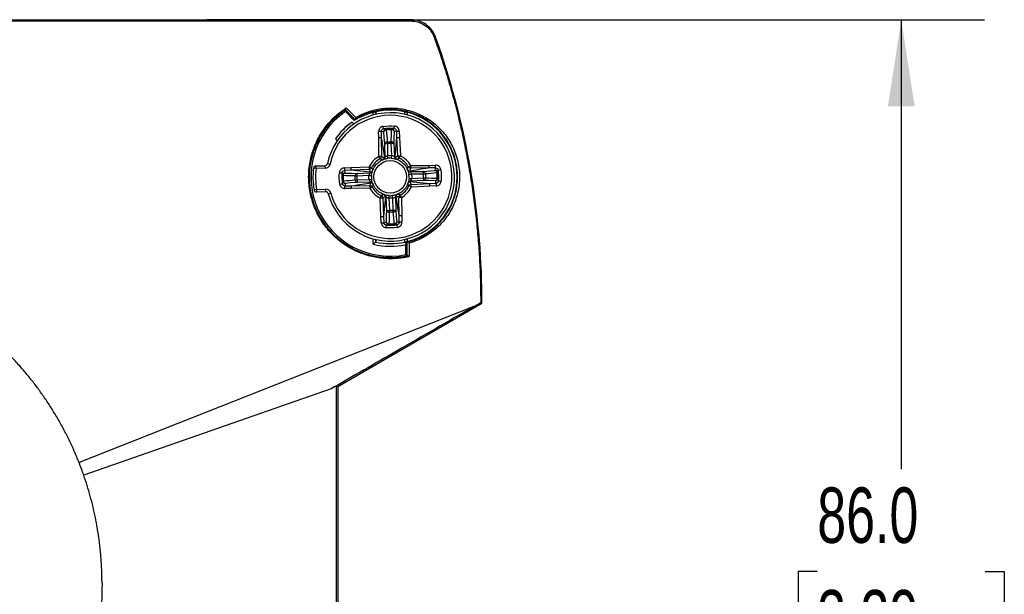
# Model space of a CAD drawing. Header units: millimetres. Extents: x 13 to 546, y 13 to 419.
# Tile 6 of 10: x 160 to 235, y 153 to 197. Entities that reach past the tile are written whole.
import ezdxf

# ---------------------------------------------------------------- set-up
doc = ezdxf.new("R2010")
doc.units = ezdxf.units.MM
doc.header["$LTSCALE"] = 2
doc.linetypes.add('SLD-Solid', pattern=[0])
doc.layers.add('DIMENSIONS', color=140, linetype='SLD-Solid', lineweight=25)
doc.styles.add('SLDTEXTSTYLE0', font='TXT', dxfattribs={"width": 0.7})
doc.dimstyles.new('SLDDIMSTYLE0', dxfattribs={"dimtxt": 4.316016, "dimasz": 6.604, "dimexe": 0, "dimexo": 0.0625, "dimgap": 1.079004, "dimtad": 0, "dimtih": 1, "dimtoh": 1, "dimdec": 1, "dimrnd": 1e-09, "dimzin": 4, "dimdsep": 46, "dimtxsty": 'SLDTEXTSTYLE0', "dimsah": 1, "dimcen": 0.09, "dimadec": 0, "dimazin": 1, "dimtfac": 1, "dimtdec": 1, "dimtofl": 0, "dimtmove": 0, "dimatfit": 3, "dimfxl": 0, "dimfrac": 2, "dimtolj": 1, "dimtzin": 12, "dimarcsym": 0})

# ---------------------------------------------------------------- blocks, each defined once
blk = doc.blocks.new('_D')
at = {"layer": 'DIMENSIONS'}
for p, q in [((176.351, 196.588), (233.161, 196.588)), ((226.811, 196.588), (226.811, 162.286)), ((220.399, 154.46), (218.949, 154.46)), ((218.949, 154.46), (218.949, 147.6)), ((233.224, 154.46), (234.674, 154.46)), ((234.674, 154.46), (234.674, 147.6)), ((218.949, 147.6), (220.399, 147.6)), ((234.674, 147.6), (233.224, 147.6)), ((226.811, 110.588), (226.811, 146.634)), ((176.351, 110.588), (233.161, 110.588))]:
    blk.add_line(p, q, dxfattribs=at)
for points in [[(226.811, 196.588), (225.795, 189.984), (227.827, 189.984)], [(226.811, 110.588), (227.827, 117.192), (225.795, 117.192)]]:
    blk.add_solid(points, dxfattribs=at)
at = {"layer": 'DIMENSIONS', "char_height": 4.2333, "attachment_point": 1, "style": 'SLDTEXTSTYLE0'}
for s, insert in [('86.0', (220.399, 160.883)), ('3.39', (220.399, 153.057))]:
    blk.add_mtext(s, dxfattribs=dict(at, insert=insert))

msp = doc.modelspace()

# ---------------------------------------------------------------- linework, layer by layer
for p, q in [((107.811, 196.588), (173.811, 196.588)), ((173.811, 196.491), (173.811, 196.588)), ((185.068, 188.887), (184.383, 189.572)), ((186.512, 189.312), (186.512, 189.519)), ((186.712, 189.567), (186.712, 189.363)), ((186.72, 189.365), (186.72, 189.561)), ((188.903, 189.561), (188.903, 189.365)), ((188.911, 189.363), (188.911, 189.567)), ((189.111, 189.519), (189.111, 189.312)), ((185.042, 188.63), (184.898, 188.774)), ((184.898, 188.772), (184.898, 188.774)), ((185.041, 188.629), (184.898, 188.772)), ((187.122, 188.047), (186.922, 188.044)), ((186.929, 187.559), (186.922, 188.044)), ((187.122, 188.047), (187.128, 187.562)), ((187.294, 188.248), (187.266, 188.446)), ((188.117, 188.271), (188.134, 188.471)), ((188.301, 188.081), (188.501, 188.09)), ((188.322, 187.596), (188.301, 188.081)), ((188.501, 188.09), (188.522, 187.605)), ((183.625, 187.501), (183.769, 187.357)), ((183.627, 187.501), (183.625, 187.501)), ((183.627, 187.501), (183.77, 187.358)), ((186.948, 186.149), (186.929, 187.559)), ((187.128, 187.562), (187.148, 186.152)), ((187.596, 187.125), (187.397, 187.122)), ((187.411, 186.107), (187.397, 187.122)), ((187.596, 187.125), (187.584, 187.266)), ((187.596, 187.125), (187.609, 186.208)), ((187.881, 187.133), (187.885, 187.275)), ((188.08, 187.142), (187.881, 187.133)), ((187.921, 186.217), (187.881, 187.133)), ((188.08, 187.142), (188.124, 186.128)), ((188.173, 186.117), (188.322, 187.596)), ((188.384, 186.188), (188.322, 187.596)), ((188.522, 187.605), (188.583, 186.196)), ((187.148, 186.152), (186.948, 186.149)), ((187.045, 185.975), (186.948, 186.149)), ((187.298, 185.938), (187.269, 185.927)), ((187.634, 186.009), (187.609, 186.208)), ((187.907, 186.017), (187.921, 186.217)), ((188.384, 186.188), (188.583, 186.196)), ((188.497, 186.017), (188.583, 186.196)), ((182.147, 185.225), (181.948, 185.247)), ((182.141, 185.425), (182.828, 185.445)), ((182.147, 185.225), (182.141, 185.425)), ((182.834, 185.245), (182.147, 185.225)), ((182.828, 185.445), (182.834, 185.245)), ((183.018, 185.603), (183.213, 185.562)), ((183.929, 184.91), (184.128, 184.893)), ((184.309, 185.277), (184.794, 185.298)), ((184.309, 185.277), (184.318, 185.077)), ((184.803, 185.099), (184.318, 185.077)), ((184.794, 185.298), (186.203, 185.36)), ((186.211, 185.16), (184.803, 185.099)), ((186.282, 184.949), (184.803, 185.099)), ((185.257, 184.856), (186.271, 184.9)), ((185.257, 184.856), (185.266, 184.657)), ((186.203, 185.36), (186.211, 185.16)), ((186.382, 185.273), (186.203, 185.36)), ((189.162, 185.101), (189.151, 185.129)), ((189.199, 185.354), (189.373, 185.451)), ((189.331, 184.988), (190.346, 185.003)), ((189.373, 185.451), (190.783, 185.47)), ((189.376, 185.251), (189.373, 185.451)), ((190.786, 185.271), (189.376, 185.251)), ((190.349, 184.803), (190.346, 185.003)), ((190.783, 185.47), (191.268, 185.477)), ((191.271, 185.278), (190.786, 185.271)), ((191.271, 185.278), (191.268, 185.477)), ((191.471, 185.105), (191.669, 185.133)), ((185.124, 184.661), (185.266, 184.657)), ((185.133, 184.36), (185.274, 184.372)), ((186.182, 184.697), (185.266, 184.657)), ((185.274, 184.372), (186.191, 184.385)), ((185.274, 184.372), (185.277, 184.173)), ((186.292, 184.187), (185.277, 184.173)), ((186.182, 184.697), (186.382, 184.683)), ((186.191, 184.385), (186.39, 184.41)), ((189.233, 184.766), (189.432, 184.79)), ((189.241, 184.492), (189.441, 184.478)), ((189.341, 184.227), (190.82, 184.077)), ((190.366, 184.319), (189.352, 184.275)), ((190.349, 184.803), (189.432, 184.79)), ((189.441, 184.478), (190.357, 184.519)), ((190.349, 184.803), (190.49, 184.815)), ((190.366, 184.319), (190.357, 184.519)), ((190.357, 184.519), (190.499, 184.514)), ((191.495, 184.282), (191.694, 184.265)), ((182.193, 183.626), (181.996, 183.592)), ((182.193, 183.626), (182.88, 183.645)), ((182.193, 183.626), (182.199, 183.426)), ((182.885, 183.445), (182.199, 183.426)), ((182.885, 183.445), (182.88, 183.645)), ((183.953, 184.042), (184.151, 184.071)), ((184.352, 183.898), (184.837, 183.904)), ((184.355, 183.698), (184.352, 183.898)), ((184.84, 183.705), (184.355, 183.698)), ((184.837, 183.904), (186.247, 183.924)), ((186.25, 183.725), (184.84, 183.705)), ((186.247, 183.924), (186.25, 183.725)), ((186.25, 183.725), (186.424, 183.821)), ((186.461, 184.074), (186.473, 184.045)), ((189.42, 183.816), (189.241, 183.902)), ((189.412, 184.015), (190.82, 184.077)), ((189.42, 183.816), (189.412, 184.015)), ((190.829, 183.877), (189.42, 183.816)), ((190.82, 184.077), (191.305, 184.098)), ((191.314, 183.899), (190.829, 183.877)), ((191.305, 184.098), (191.314, 183.899)), ((183.084, 183.298), (183.277, 183.351)), ((187.04, 182.979), (187.126, 183.159)), ((187.04, 182.979), (187.239, 182.988)), ((187.101, 181.571), (187.04, 182.979)), ((187.239, 182.988), (187.3, 181.579)), ((187.45, 183.058), (187.3, 181.579)), ((187.543, 182.033), (187.499, 183.047)), ((187.702, 182.958), (187.716, 183.158)), ((187.702, 182.958), (187.742, 182.042)), ((188.014, 182.967), (187.989, 183.166)), ((188.027, 182.05), (188.014, 182.967)), ((188.212, 183.068), (188.226, 182.053)), ((188.675, 183.026), (188.475, 183.023)), ((188.495, 181.613), (188.475, 183.023)), ((188.675, 183.026), (188.578, 183.2)), ((188.675, 183.026), (188.694, 181.616)), ((187.543, 182.033), (187.742, 182.042)), ((187.738, 181.901), (187.742, 182.042)), ((188.027, 182.05), (188.226, 182.053)), ((188.039, 181.909), (188.027, 182.05)), ((187.122, 181.086), (187.101, 181.571)), ((187.3, 181.579), (187.322, 181.094)), ((188.501, 181.128), (188.495, 181.613)), ((188.701, 181.131), (188.501, 181.128)), ((188.694, 181.616), (188.701, 181.131)), ((187.122, 181.086), (187.322, 181.094)), ((187.489, 180.705), (187.506, 180.904)), ((188.357, 180.73), (188.329, 180.928)), ((186.512, 179.45), (186.512, 179.863)), ((186.712, 179.813), (186.712, 179.608)), ((186.72, 179.615), (186.72, 179.811)), ((188.903, 179.811), (188.903, 179.615)), ((188.911, 179.608), (188.911, 179.813)), ((189.011, 179.631), (189.011, 179.528)), ((189.111, 179.863), (189.111, 179.656)), ((189.011, 178.658), (189.011, 179.426)), ((194.176, 174.687), (164.06, 162.78)), ((183.811, 168.588), (194.811, 174.938)), ((159.67, 169.999), (159.529, 170.16)), ((183.3, 168.409), (164.416, 161.822)), ((183.811, 168.588), (183.714, 168.644)), ((183.811, 168.588), (183.811, 138.588))]:
    msp.add_line(p, q)
at = {"flags": 128}
for points in [[(184.383, 189.572), (184.39, 189.647), (184.395, 189.705)], [(186.712, 189.567), (186.717, 189.563), (186.72, 189.561)], [(188.911, 189.567), (188.906, 189.563), (188.903, 189.561)], [(185.119, 188.978), (185.09, 188.927), (185.068, 188.887)], [(187.397, 187.122), (187.353, 187.626), (187.319, 188.021)], [(188.106, 188.044), (188.091, 187.539), (188.08, 187.142)], [(184.355, 184.882), (184.86, 184.867), (185.257, 184.856)], [(190.346, 185.003), (190.85, 185.046), (191.245, 185.08)], [(185.277, 184.173), (184.773, 184.129), (184.378, 184.095)], [(191.268, 184.293), (190.763, 184.308), (190.366, 184.319)], [(187.517, 181.131), (187.532, 181.636), (187.543, 182.033)], [(188.226, 182.053), (188.27, 181.55), (188.304, 181.154)], [(186.712, 179.608), (186.717, 179.612), (186.72, 179.615)], [(188.911, 179.608), (188.906, 179.612), (188.903, 179.615)], [(189.011, 179.631), (189.063, 179.617), (189.104, 179.606)], [(189.011, 178.658), (189.064, 178.615), (189.105, 178.582)], [(194.176, 174.687), (194.478, 174.859), (194.715, 174.994)], [(194.811, 174.938), (194.757, 174.97), (194.715, 174.994)]]:
    msp.add_lwpolyline(points, dxfattribs=at)
msp.add_circle((187.811, 184.588), 1.244)
for centre, radius, start, end in [((187.811, 184.588), 6.05, 124.52432, 281.44032), ((187.811, 184.588), 4.9, 195.25768, 168.03976), ((187.811, 184.588), 5.1, 104.75766, 122.54421), ((187.811, 184.588), 5.091, 77.62308, 102.37692), ((187.811, 184.588), 5.1, 284.75766, 75.24234), ((187.811, 184.588), 4.7, 195.25768, 168.03976), ((187.811, 184.588), 5.1, 124.83575, 145.16425), ((187.811, 184.588), 5.099, 124.84806, 145.15194), ((187.519, 188.024), 0.2, 95.3728, 180.80075), ((187.501, 187.978), 0.187, 88.13041, 166.64955), ((186.63, 188.092), 0.88, 4.77805, 8.59157), ((188.789, 188.154), 0.88, 174.70611, 178.51953), ((187.926, 187.99), 0.187, 16.6488, 95.16716), ((187.906, 188.035), 0.2, 2.4974, 87.92478), ((187.578, 187.079), 0.187, 88.3198, 166.69185), ((187.901, 187.089), 0.187, 16.60649, 94.97773), ((187.811, 184.588), 1.784, 118.92741, 154.37003), ((187.811, 184.588), 1.585, 118.92741, 154.37003), ((186.947, 186.15), 0.201, 299.10965, 0.55747), ((187.211, 186.104), 0.199, 291.63773, 0.9601), ((188.323, 186.136), 0.199, 182.33803, 251.65934), ((188.584, 186.197), 0.201, 182.73998, 244.18779), ((187.811, 184.588), 1.585, 28.92741, 64.37003), ((187.811, 184.588), 1.784, 28.92741, 64.37003), ((187.811, 184.588), 5.9, 173.58057, 189.71687), ((182.147, 185.225), 0.2, 91.64872, 173.58057), ((187.811, 184.588), 5.7, 173.58057, 189.71687), ((182.822, 185.645), 0.2, 271.64872, 348.03976), ((182.822, 185.645), 0.4, 271.64872, 348.03976), ((184.364, 184.682), 0.2, 92.4974, 177.92478), ((184.409, 184.703), 0.187, 106.6488, 185.16716), ((185.31, 184.677), 0.187, 106.60649, 184.97773), ((186.202, 185.361), 0.201, 272.73998, 334.18779), ((186.263, 185.1), 0.199, 272.33803, 341.65934), ((189.328, 185.188), 0.199, 201.63773, 270.9601), ((189.374, 185.452), 0.201, 209.10965, 270.55747), ((190.303, 184.821), 0.187, 358.3198, 76.69185), ((191.248, 184.88), 0.2, 5.3728, 90.80075), ((191.202, 184.898), 0.187, 358.13041, 76.64955), ((191.315, 185.769), 0.88, 274.77805, 278.59157), ((184.245, 185.566), 0.88, 264.70611, 268.51953), ((184.307, 183.406), 0.88, 94.77805, 98.59157), ((184.375, 184.295), 0.2, 185.3728, 270.80075), ((184.421, 184.277), 0.187, 178.13041, 256.64955), ((185.32, 184.354), 0.187, 178.3198, 256.69185), ((186.295, 183.987), 0.199, 21.63773, 90.9601), ((189.36, 184.076), 0.199, 92.33803, 161.65934), ((190.313, 184.498), 0.187, 286.60649, 4.97773), ((191.214, 184.473), 0.187, 286.6488, 5.16716), ((191.259, 184.493), 0.2, 272.4974, 357.92478), ((191.378, 183.61), 0.88, 84.70611, 88.51953), ((182.193, 183.626), 0.2, 189.71687, 271.64872), ((182.891, 183.246), 0.4, 15.25768, 91.64872), ((182.891, 183.246), 0.2, 15.25768, 91.64872), ((186.249, 183.723), 0.201, 29.10965, 90.55747), ((187.811, 184.588), 1.784, 208.92741, 244.37003), ((187.811, 184.588), 1.585, 208.92741, 244.37003), ((187.811, 184.588), 1.585, 298.92741, 334.37003), ((187.811, 184.588), 1.784, 298.92741, 334.37003), ((189.421, 183.815), 0.201, 92.73998, 154.18779), ((187.038, 182.978), 0.201, 2.73998, 64.18779), ((187.299, 183.039), 0.199, 2.33803, 71.65934), ((188.412, 183.071), 0.199, 111.63773, 180.9601), ((188.676, 183.025), 0.201, 119.10965, 180.55747), ((187.722, 182.087), 0.187, 196.60649, 274.97773), ((188.045, 182.096), 0.187, 268.3198, 346.69185), ((187.717, 181.14), 0.2, 182.4974, 267.92478), ((187.696, 181.185), 0.187, 196.6488, 275.16716), ((188.122, 181.197), 0.187, 268.13041, 346.64955), ((188.104, 181.151), 0.2, 275.3728, 0.80075), ((186.833, 181.022), 0.88, 354.70611, 358.51953), ((188.993, 181.084), 0.88, 184.77805, 188.59157), ((187.811, 184.588), 5.099, 257.55205, 282.44795), ((187.811, 184.588), 5.091, 257.62308, 282.37692), ((187.811, 184.588), 5.299, 255.80877, 283.08829)]:
    msp.add_arc(centre, radius, start, end)
for points, knots in [([(140.811, 196.491), (143.826, 196.491), (150.508, 196.491), (161.508, 196.491), (169.493, 196.491), (173.811, 196.491)], [0, 0, 0, 0, 0.274068, 0.607401, 1, 1, 1, 1]), ([(194.811, 174.938), (194.811, 178.168), (194.55, 181.398), (193.511, 187.774), (192.734, 190.919), (191.581, 194.365), (191.449, 194.747), (191.305, 195.151), (191.296, 195.174), (191.279, 195.222), (191.271, 195.246), (191.245, 195.317), (191.226, 195.364), (191.163, 195.502), (191.115, 195.59), (190.95, 195.845), (190.815, 195.997), (190.349, 196.384), (189.959, 196.545), (189.506, 196.584), (189.456, 196.587), (189.355, 196.588), (189.304, 196.588), (189.153, 196.588), (189.052, 196.588), (188.749, 196.588), (188.547, 196.588), (186.731, 196.588), (185.116, 196.588), (180.271, 196.588), (177.041, 196.588), (173.811, 196.588)], [0, 0, 0, 0, 0.00970202, 0.00970202, 0.01940404, 0.01940404, 0.02061679, 0.02061679, 0.02069259, 0.02069259, 0.02076838, 0.02076838, 0.02091998, 0.02091998, 0.02122317, 0.02122317, 0.02182954, 0.02182954, 0.02304229, 0.02304229, 0.02319389, 0.02319389, 0.02334548, 0.02334548, 0.02364867, 0.02364867, 0.02425505, 0.02425505, 0.02910606, 0.02910606, 0.03880807, 0.03880807, 0.03880807, 0.03880807]), ([(173.811, 196.491), (175.422, 196.491), (178.644, 196.491), (182.56, 196.491), (185.782, 196.491), (187.494, 196.491), (188.611, 196.491), (188.863, 196.491), (189.064, 196.491), (189.203, 196.491), (189.354, 196.491), (189.633, 196.488), (190.091, 196.387), (190.53, 196.133), (190.831, 195.834), (191.01, 195.589), (191.124, 195.366), (191.193, 195.177), (191.294, 194.892), (191.446, 194.46), (191.752, 193.556), (192.147, 192.314), (192.604, 190.728), (193.015, 189.14), (193.379, 187.552), (193.699, 185.966), (193.973, 184.381), (194.204, 182.801), (194.391, 181.226), (194.536, 179.656), (194.638, 178.095), (194.702, 176.541), (194.71, 175.509), (194.715, 174.994)], [0, 0, 0, 0, 0.125377, 0.250754, 0.304825, 0.376131, 0.383976, 0.391803, 0.395727, 0.399639, 0.402654, 0.407457, 0.421344, 0.438624, 0.446073, 0.454288, 0.462118, 0.465518, 0.469919, 0.485634, 0.501135, 0.544232, 0.587051, 0.629593, 0.671858, 0.713845, 0.755556, 0.796989, 0.838146, 0.879025, 0.919627, 0.959952, 1, 1, 1, 1]), ([(189.261, 178.509), (189.178, 178.491), (189.013, 178.454), (188.765, 178.412), (188.517, 178.379), (188.271, 178.357), (188.024, 178.345), (187.778, 178.342), (187.533, 178.35), (187.031, 178.384), (186.282, 178.51), (185.293, 178.853), (184.352, 179.364), (183.479, 180.066), (182.721, 180.937), (182.12, 181.969), (181.723, 183.107), (181.553, 184.292), (181.607, 185.462), (181.867, 186.568), (182.305, 187.58), (182.795, 188.325), (183.249, 188.862), (183.579, 189.189), (183.889, 189.454), (184.163, 189.666), (184.356, 189.793), (184.453, 189.857)], [0, 0, 0, 0, 0.016111, 0.032055, 0.047852, 0.063523, 0.07909, 0.094574, 0.109994, 0.125372, 0.189197, 0.250605, 0.314403, 0.375907, 0.438501, 0.500951, 0.563556, 0.625864, 0.688338, 0.750947, 0.8129, 0.875168, 0.905753, 0.937573, 0.958259, 0.979059, 1, 1, 1, 1]), ([(184.408, 189.715), (184.338, 189.667), (184.201, 189.575), (184.007, 189.429), (183.826, 189.283), (183.66, 189.138), (183.507, 188.995), (183.367, 188.855), (183.238, 188.718), (183.121, 188.586), (183.015, 188.459), (182.728, 188.097), (182.322, 187.466), (181.897, 186.462), (181.654, 185.391), (181.608, 184.242), (181.776, 183.098), (182.164, 181.993), (182.746, 180.989), (183.478, 180.144), (184.333, 179.453), (185.231, 178.956), (186.201, 178.613), (187.001, 178.469), (187.672, 178.43), (188.155, 178.441), (188.647, 178.49), (188.962, 178.553), (189.12, 178.585)], [0, 0, 0, 0, 0.015696, 0.030683, 0.044963, 0.058533, 0.071395, 0.083547, 0.094991, 0.105726, 0.115753, 0.12507, 0.18946, 0.24923, 0.314117, 0.37429, 0.437578, 0.499155, 0.560425, 0.624161, 0.683931, 0.749415, 0.807423, 0.874607, 0.903669, 0.937279, 0.968621, 1, 1, 1, 1]), ([(185.119, 188.978), (184.999, 189.099), (184.878, 189.22), (184.697, 189.402), (184.637, 189.463), (184.516, 189.584), (184.456, 189.644), (184.395, 189.705)], [0, 0, 0, 0, 0.5, 0.5, 0.75, 0.75, 1, 1, 1, 1]), ([(184.408, 189.715), (184.412, 189.718), (184.42, 189.725), (184.432, 189.746), (184.442, 189.776), (184.449, 189.81), (184.452, 189.838), (184.453, 189.852), (184.453, 189.857)], [0, 0, 0, 0, 0.146614, 0.313299, 0.499622, 0.749399, 0.915777, 1, 1, 1, 1]), ([(184.453, 189.857), (184.488, 189.821), (184.558, 189.751), (184.679, 189.628), (184.888, 189.419), (185.061, 189.245), (185.183, 189.123)], [0, 0, 0, 0, 0.142887, 0.285734, 0.500011, 1, 1, 1, 1]), ([(189.118, 179.61), (189.191, 179.63), (189.334, 179.67), (189.538, 179.739), (189.725, 179.811), (189.897, 179.884), (190.166, 180.01), (190.515, 180.203), (190.944, 180.501), (191.337, 180.836), (191.708, 181.225), (192.038, 181.651), (192.432, 182.291), (192.795, 183.179), (192.985, 184.359), (192.899, 185.568), (192.531, 186.719), (191.915, 187.747), (191.123, 188.566), (190.179, 189.191), (189.073, 189.623), (188.045, 189.757), (187.134, 189.704), (186.559, 189.591), (186.087, 189.442), (185.76, 189.314), (185.44, 189.165), (185.236, 189.047), (185.134, 188.988)], [0, 0, 0, 0, 0.014357, 0.027802, 0.040335, 0.051957, 0.062669, 0.095492, 0.125462, 0.157749, 0.188058, 0.220195, 0.250809, 0.315215, 0.376098, 0.438254, 0.501199, 0.561397, 0.625958, 0.684907, 0.750436, 0.830071, 0.867353, 0.914846, 0.93605, 0.957257, 0.978725, 1, 1, 1, 1]), ([(185.183, 189.123), (185.243, 189.157), (185.365, 189.227), (185.552, 189.322), (185.743, 189.41), (185.938, 189.491), (186.233, 189.599), (186.635, 189.716), (187.15, 189.81), (187.676, 189.854), (188.38, 189.841), (189.264, 189.69), (190.287, 189.289), (191.232, 188.663), (192.045, 187.822), (192.67, 186.787), (193.047, 185.614), (193.142, 184.383), (192.954, 183.187), (192.518, 182.103), (191.991, 181.332), (191.498, 180.805), (191.096, 180.456), (190.666, 180.153), (190.265, 179.926), (189.901, 179.758), (189.584, 179.634), (189.368, 179.57), (189.26, 179.538)], [0, 0, 0, 0, 0.012447, 0.02494, 0.03749, 0.050111, 0.062814, 0.093795, 0.125019, 0.156281, 0.187609, 0.249632, 0.312131, 0.374106, 0.436558, 0.498866, 0.561547, 0.62397, 0.686582, 0.749259, 0.811899, 0.843026, 0.874498, 0.905835, 0.937304, 0.958265, 0.979139, 1, 1, 1, 1]), ([(186.512, 189.519), (186.525, 189.523), (186.551, 189.529), (186.6, 189.542), (186.656, 189.555), (186.693, 189.563), (186.71, 189.567), (186.711, 189.567), (186.712, 189.567)], [0, 0, 0, 0, 0.125409, 0.251283, 0.499883, 0.74876, 0.874392, 1, 1, 1, 1]), ([(188.911, 189.567), (188.911, 189.567), (188.913, 189.567), (188.93, 189.563), (188.967, 189.555), (189.023, 189.542), (189.072, 189.529), (189.098, 189.523), (189.111, 189.519)], [0, 0, 0, 0, 0.125494, 0.251122, 0.49965, 0.748356, 0.874538, 1, 1, 1, 1]), ([(185.134, 188.988), (185.129, 188.985), (185.121, 188.98), (185.12, 188.979), (185.119, 188.978)], [0, 0, 0, 0, 0.494794, 1, 1, 1, 1]), ([(185.183, 189.123), (185.182, 189.118), (185.182, 189.105), (185.178, 189.077), (185.169, 189.041), (185.153, 189.005), (185.14, 188.993), (185.134, 188.988)], [0, 0, 0, 0, 0.0808104, 0.2511155, 0.5013598, 0.7720935, 1, 1, 1, 1]), ([(187.266, 188.446), (187.17, 188.432), (187.081, 188.383), (186.956, 188.237), (186.921, 188.141), (186.922, 188.044)], [0, 0, 0, 0, 0.00029095, 0.00029095, 0.0005818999, 0.0005818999, 0.0005818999, 0.0005818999]), ([(187.122, 188.047), (187.121, 188.095), (187.138, 188.143), (187.201, 188.216), (187.246, 188.241), (187.294, 188.248)], [0, 0, 0, 0, 0.5, 0.5, 1, 1, 1, 1]), ([(187.294, 188.248), (187.332, 188.244), (187.4, 188.236), (187.469, 188.227), (187.5, 188.223)], [0, 0, 0, 0, 0.551491, 1, 1, 1, 1]), ([(187.91, 188.177), (187.842, 188.178), (187.708, 188.18), (187.574, 188.17), (187.507, 188.165)], [0, 0, 0, 0, 0.499996, 1, 1, 1, 1]), ([(187.913, 188.235), (187.944, 188.241), (188.012, 188.254), (188.08, 188.265), (188.117, 188.271)], [0, 0, 0, 0, 0.44851, 1, 1, 1, 1]), ([(188.117, 188.271), (188.165, 188.267), (188.212, 188.245), (188.279, 188.176), (188.299, 188.129), (188.301, 188.081)], [0, 0, 0, 0, 0.5, 0.5, 1, 1, 1, 1]), ([(188.501, 188.09), (188.496, 188.187), (188.456, 188.28), (188.322, 188.419), (188.231, 188.462), (188.134, 188.471)], [0, 0, 0, 0, 0.0002910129, 0.0002910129, 0.0005820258, 0.0005820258, 0.0005820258, 0.0005820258]), ([(187.128, 187.562), (187.125, 187.562), (187.102, 187.562), (187.028, 187.561), (186.979, 187.56), (186.929, 187.559)], [0, 0, 0, 0, 0.5, 0.5, 1, 1, 1, 1]), ([(187.881, 187.133), (187.879, 187.133), (187.878, 187.133), (187.877, 187.134), (187.815, 187.135), (187.754, 187.135), (187.693, 187.132), (187.661, 187.13), (187.628, 187.128), (187.596, 187.125)], [0, 0, 0, 0, 0.0000039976, 0.0000039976, 0.0000039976, 0.0001877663, 0.0001877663, 0.0001877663, 0.0002848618, 0.0002848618, 0.0002848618, 0.0002848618]), ([(188.322, 187.596), (188.326, 187.596), (188.349, 187.597), (188.422, 187.6), (188.472, 187.603), (188.522, 187.605)], [0, 0, 0, 0, 0.5, 0.5, 1, 1, 1, 1]), ([(186.46, 185.033), (186.465, 185.057), (186.506, 185.248), (186.687, 185.501), (186.966, 185.753), (187.158, 185.879), (187.277, 185.912), (187.292, 185.916)], [0, 0, 0, 0, 0.057774, 0.465595, 0.704247, 0.963109, 1, 1, 1, 1]), ([(187.243, 185.907), (187.232, 185.906), (187.211, 185.904), (187.178, 185.908), (187.141, 185.918), (187.097, 185.938), (187.062, 185.963), (187.045, 185.975)], [0, 0, 0, 0, 0.1666522, 0.3333143, 0.4999995, 0.7430635, 1, 1, 1, 1]), ([(187.243, 185.907), (187.256, 185.914), (187.281, 185.927), (187.311, 185.954), (187.334, 185.985), (187.349, 186.016), (187.358, 186.045), (187.363, 186.071), (187.363, 186.087), (187.363, 186.094)], [0, 0, 0, 0, 0.183019, 0.358152, 0.520653, 0.667246, 0.796183, 0.906976, 1, 1, 1, 1]), ([(187.285, 185.919), (187.291, 185.921), (187.332, 185.938), (187.459, 185.978), (187.545, 185.998), (187.634, 186.009)], [0, 0, 0, 0, 0.5, 0.5, 1, 1, 1, 1]), ([(187.609, 186.208), (187.558, 186.196), (187.509, 186.173), (187.437, 186.13), (187.414, 186.11), (187.411, 186.107)], [0, 0, 0, 0, 0.5, 0.5, 1, 1, 1, 1]), ([(187.907, 186.017), (187.861, 186.02), (187.815, 186.021), (187.724, 186.019), (187.678, 186.015), (187.634, 186.009)], [0, 0, 0, 0, 0.5, 0.5, 1, 1, 1, 1]), ([(187.907, 186.017), (187.996, 186.011), (188.083, 185.996), (188.212, 185.964), (188.254, 185.949), (188.261, 185.947)], [0, 0, 0, 0, 0.5, 0.5, 1, 1, 1, 1]), ([(188.124, 186.128), (188.12, 186.131), (188.096, 186.149), (188.022, 186.188), (187.971, 186.208), (187.921, 186.217)], [0, 0, 0, 0, 0.5, 0.5, 1, 1, 1, 1]), ([(188.173, 186.117), (188.187, 186.116), (188.215, 186.114), (188.257, 186.121), (188.299, 186.135), (188.342, 186.157), (188.37, 186.177), (188.384, 186.188)], [0, 0, 0, 0, 0.195552, 0.393295, 0.593262, 0.795487, 1, 1, 1, 1]), ([(188.303, 185.938), (188.269, 185.951), (188.235, 185.975), (188.187, 186.04), (188.174, 186.08), (188.173, 186.117)], [0, 0, 0, 0, 0.5, 0.5, 1, 1, 1, 1]), ([(188.259, 185.945), (188.266, 185.943), (188.386, 185.918), (188.591, 185.798), (188.841, 185.596), (189.036, 185.364), (189.096, 185.184), (189.123, 185.1)], [0, 0, 0, 0, 0.0175423, 0.2917522, 0.5504994, 0.7890517, 1, 1, 1, 1]), ([(188.497, 186.017), (188.481, 186.004), (188.449, 185.978), (188.401, 185.953), (188.352, 185.937), (188.321, 185.938), (188.304, 185.938)], [0, 0, 0, 0, 0.24357, 0.500002, 0.733591, 1, 1, 1, 1]), ([(184.309, 185.277), (184.212, 185.272), (184.119, 185.232), (183.98, 185.098), (183.937, 185.007), (183.929, 184.91)], [0, 0, 0, 0, 0.0002910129, 0.0002910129, 0.0005820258, 0.0005820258, 0.0005820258, 0.0005820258]), ([(184.128, 184.893), (184.132, 184.942), (184.154, 184.988), (184.223, 185.055), (184.27, 185.075), (184.318, 185.077)], [0, 0, 0, 0, 0.5, 0.5, 1, 1, 1, 1]), ([(184.164, 184.689), (184.158, 184.72), (184.145, 184.789), (184.134, 184.856), (184.128, 184.893)], [0, 0, 0, 0, 0.44851, 1, 1, 1, 1]), ([(184.794, 185.298), (184.796, 185.248), (184.798, 185.198), (184.802, 185.125), (184.803, 185.102), (184.803, 185.099)], [0, 0, 0, 0, 0.5, 0.5, 1, 1, 1, 1]), ([(186.271, 184.9), (186.269, 184.897), (186.251, 184.872), (186.211, 184.798), (186.191, 184.748), (186.182, 184.697)], [0, 0, 0, 0, 0.5, 0.5, 1, 1, 1, 1]), ([(186.282, 184.949), (186.283, 184.963), (186.285, 184.991), (186.278, 185.033), (186.264, 185.075), (186.242, 185.118), (186.222, 185.146), (186.211, 185.16)], [0, 0, 0, 0, 0.1955517, 0.3932946, 0.5932623, 0.795487, 1, 1, 1, 1]), ([(186.461, 185.08), (186.448, 185.045), (186.424, 185.011), (186.359, 184.963), (186.319, 184.95), (186.282, 184.949)], [0, 0, 0, 0, 0.5, 0.5, 1, 1, 1, 1]), ([(186.382, 185.273), (186.394, 185.259), (186.416, 185.232), (186.439, 185.192), (186.454, 185.153), (186.462, 185.116), (186.461, 185.092), (186.461, 185.08)], [0, 0, 0, 0, 0.2120555, 0.4180493, 0.6180138, 0.8119849, 1, 1, 1, 1]), ([(186.382, 184.683), (186.388, 184.772), (186.403, 184.859), (186.435, 184.988), (186.45, 185.03), (186.452, 185.037)], [0, 0, 0, 0, 0.5, 0.5, 1, 1, 1, 1]), ([(189.131, 185.156), (189.13, 185.17), (189.128, 185.2), (189.138, 185.247), (189.159, 185.298), (189.185, 185.335), (189.199, 185.354)], [0, 0, 0, 0, 0.2211875, 0.4615306, 0.7211061, 1, 1, 1, 1]), ([(189.131, 185.156), (189.138, 185.144), (189.151, 185.118), (189.178, 185.088), (189.209, 185.065), (189.24, 185.05), (189.269, 185.041), (189.294, 185.037), (189.31, 185.036), (189.318, 185.036)], [0, 0, 0, 0, 0.1830186, 0.3581516, 0.5206528, 0.6672458, 0.7961825, 0.906976, 1, 1, 1, 1]), ([(189.142, 185.114), (189.145, 185.108), (189.162, 185.067), (189.202, 184.94), (189.222, 184.854), (189.233, 184.766)], [0, 0, 0, 0, 0.5, 0.5, 1, 1, 1, 1]), ([(189.432, 184.79), (189.42, 184.841), (189.397, 184.89), (189.353, 184.962), (189.334, 184.985), (189.331, 184.988)], [0, 0, 0, 0, 0.5, 0.5, 1, 1, 1, 1]), ([(190.786, 185.271), (190.786, 185.274), (190.785, 185.297), (190.784, 185.371), (190.784, 185.42), (190.783, 185.47)], [0, 0, 0, 0, 0.5, 0.5, 1, 1, 1, 1]), ([(191.669, 185.133), (191.656, 185.229), (191.607, 185.318), (191.46, 185.444), (191.365, 185.478), (191.268, 185.477)], [0, 0, 0, 0, 0.00029095, 0.00029095, 0.0005818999, 0.0005818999, 0.0005818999, 0.0005818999]), ([(191.271, 185.278), (191.319, 185.278), (191.367, 185.261), (191.44, 185.198), (191.465, 185.153), (191.471, 185.105)], [0, 0, 0, 0, 0.5, 0.5, 1, 1, 1, 1]), ([(191.4, 184.489), (191.401, 184.557), (191.404, 184.691), (191.394, 184.825), (191.389, 184.892)], [0, 0, 0, 0, 0.4999962, 1, 1, 1, 1]), ([(191.471, 185.105), (191.467, 185.067), (191.46, 184.999), (191.451, 184.93), (191.447, 184.899)], [0, 0, 0, 0, 0.551491, 1, 1, 1, 1]), ([(184.151, 184.071), (184.156, 184.108), (184.163, 184.176), (184.172, 184.245), (184.176, 184.276)], [0, 0, 0, 0, 0.551491, 1, 1, 1, 1]), ([(184.223, 184.686), (184.221, 184.619), (184.219, 184.484), (184.229, 184.35), (184.234, 184.283)], [0, 0, 0, 0, 0.499996, 1, 1, 1, 1]), ([(185.266, 184.657), (185.266, 184.655), (185.266, 184.654), (185.266, 184.653), (185.264, 184.592), (185.264, 184.53), (185.267, 184.469), (185.269, 184.437), (185.271, 184.404), (185.274, 184.372)], [0, 0, 0, 0, 0.0000039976, 0.0000039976, 0.0000039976, 0.0001877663, 0.0001877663, 0.0001877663, 0.0002848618, 0.0002848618, 0.0002848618, 0.0002848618]), ([(186.191, 184.385), (186.203, 184.335), (186.226, 184.286), (186.27, 184.214), (186.289, 184.19), (186.292, 184.187)], [0, 0, 0, 0, 0.5, 0.5, 1, 1, 1, 1]), ([(186.305, 184.139), (186.304, 184.147), (186.3, 184.163), (186.295, 184.179), (186.292, 184.187)], [0, 0, 0, 0, 0.4998695, 1, 1, 1, 1]), ([(186.305, 184.139), (186.342, 184.14), (186.383, 184.129), (186.451, 184.085), (186.477, 184.053), (186.492, 184.019)], [0, 0, 0, 0, 0.5, 0.5, 1, 1, 1, 1]), ([(186.382, 184.683), (186.379, 184.641), (186.378, 184.598), (186.38, 184.506), (186.383, 184.459), (186.39, 184.41)], [0, 0, 0, 0, 0.5, 0.5, 1, 1, 1, 1]), ([(186.48, 184.061), (186.478, 184.067), (186.461, 184.108), (186.421, 184.235), (186.401, 184.321), (186.39, 184.41)], [0, 0, 0, 0, 0.5, 0.5, 1, 1, 1, 1]), ([(189.163, 184.142), (189.158, 184.118), (189.117, 183.927), (188.936, 183.674), (188.657, 183.423), (188.465, 183.296), (188.346, 183.263), (188.331, 183.259)], [0, 0, 0, 0, 0.057744, 0.46557, 0.704235, 0.963108, 1, 1, 1, 1]), ([(189.341, 184.227), (189.327, 184.225), (189.296, 184.222), (189.246, 184.201), (189.194, 184.16), (189.173, 184.118), (189.162, 184.096)], [0, 0, 0, 0, 0.174643, 0.404305, 0.684942, 1, 1, 1, 1]), ([(189.241, 184.492), (189.235, 184.403), (189.22, 184.316), (189.188, 184.187), (189.173, 184.145), (189.171, 184.138)], [0, 0, 0, 0, 0.5, 0.5, 1, 1, 1, 1]), ([(189.241, 184.492), (189.244, 184.534), (189.245, 184.578), (189.243, 184.669), (189.239, 184.716), (189.233, 184.766)], [0, 0, 0, 0, 0.5, 0.5, 1, 1, 1, 1]), ([(189.352, 184.275), (189.354, 184.279), (189.372, 184.303), (189.412, 184.378), (189.432, 184.428), (189.441, 184.478)], [0, 0, 0, 0, 0.5, 0.5, 1, 1, 1, 1]), ([(190.357, 184.519), (190.357, 184.52), (190.357, 184.521), (190.357, 184.523), (190.359, 184.584), (190.358, 184.645), (190.356, 184.706), (190.354, 184.739), (190.352, 184.771), (190.349, 184.803)], [0, 0, 0, 0, 0.0000039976, 0.0000039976, 0.0000039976, 0.0001877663, 0.0001877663, 0.0001877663, 0.0002848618, 0.0002848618, 0.0002848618, 0.0002848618]), ([(191.495, 184.282), (191.491, 184.234), (191.469, 184.187), (191.4, 184.12), (191.353, 184.1), (191.305, 184.098)], [0, 0, 0, 0, 0.5, 0.5, 1, 1, 1, 1]), ([(191.314, 183.899), (191.411, 183.903), (191.504, 183.943), (191.643, 184.077), (191.686, 184.168), (191.694, 184.265)], [0, 0, 0, 0, 0.0002910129, 0.0002910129, 0.0005820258, 0.0005820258, 0.0005820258, 0.0005820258]), ([(191.459, 184.486), (191.465, 184.455), (191.477, 184.387), (191.489, 184.319), (191.495, 184.282)], [0, 0, 0, 0, 0.44851, 1, 1, 1, 1]), ([(183.953, 184.042), (183.967, 183.946), (184.016, 183.857), (184.162, 183.732), (184.258, 183.697), (184.355, 183.698)], [0, 0, 0, 0, 0.00029095, 0.00029095, 0.0005818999, 0.0005818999, 0.0005818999, 0.0005818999]), ([(184.352, 183.898), (184.304, 183.897), (184.256, 183.915), (184.183, 183.978), (184.158, 184.022), (184.151, 184.071)], [0, 0, 0, 0, 0.5, 0.5, 1, 1, 1, 1]), ([(184.837, 183.904), (184.837, 183.901), (184.838, 183.878), (184.839, 183.805), (184.839, 183.755), (184.84, 183.705)], [0, 0, 0, 0, 0.5, 0.5, 1, 1, 1, 1]), ([(186.492, 184.019), (186.493, 184.005), (186.495, 183.976), (186.485, 183.929), (186.463, 183.877), (186.438, 183.84), (186.424, 183.821)], [0, 0, 0, 0, 0.221188, 0.461531, 0.721106, 1, 1, 1, 1]), ([(187.364, 183.231), (187.357, 183.232), (187.237, 183.257), (187.032, 183.377), (186.782, 183.579), (186.587, 183.811), (186.527, 183.991), (186.5, 184.075)], [0, 0, 0, 0, 0.01755, 0.291797, 0.550566, 0.789125, 1, 1, 1, 1]), ([(189.241, 183.902), (189.229, 183.916), (189.207, 183.943), (189.184, 183.983), (189.169, 184.022), (189.161, 184.059), (189.161, 184.084), (189.162, 184.096)], [0, 0, 0, 0, 0.212064, 0.418063, 0.618027, 0.811994, 1, 1, 1, 1]), ([(190.829, 183.877), (190.826, 183.927), (190.824, 183.977), (190.821, 184.05), (190.82, 184.073), (190.82, 184.077)], [0, 0, 0, 0, 0.5, 0.5, 1, 1, 1, 1]), ([(187.126, 183.159), (187.142, 183.171), (187.174, 183.198), (187.222, 183.222), (187.271, 183.238), (187.302, 183.237), (187.319, 183.237)], [0, 0, 0, 0, 0.243578, 0.500002, 0.733614, 1, 1, 1, 1]), ([(187.45, 183.058), (187.449, 183.072), (187.446, 183.103), (187.425, 183.153), (187.384, 183.206), (187.342, 183.226), (187.319, 183.237)], [0, 0, 0, 0, 0.174643, 0.404305, 0.684942, 1, 1, 1, 1]), ([(187.716, 183.158), (187.627, 183.164), (187.54, 183.18), (187.411, 183.211), (187.369, 183.226), (187.362, 183.229)], [0, 0, 0, 0, 0.5, 0.5, 1, 1, 1, 1]), ([(187.499, 183.047), (187.502, 183.045), (187.527, 183.027), (187.601, 182.987), (187.651, 182.967), (187.702, 182.958)], [0, 0, 0, 0, 0.5, 0.5, 1, 1, 1, 1]), ([(187.716, 183.158), (187.762, 183.155), (187.807, 183.154), (187.899, 183.157), (187.944, 183.16), (187.989, 183.166)], [0, 0, 0, 0, 0.5, 0.5, 1, 1, 1, 1]), ([(188.338, 183.257), (188.332, 183.254), (188.291, 183.237), (188.164, 183.198), (188.078, 183.177), (187.989, 183.166)], [0, 0, 0, 0, 0.5, 0.5, 1, 1, 1, 1]), ([(188.014, 182.967), (188.064, 182.979), (188.113, 183.002), (188.185, 183.046), (188.209, 183.065), (188.212, 183.068)], [0, 0, 0, 0, 0.5, 0.5, 1, 1, 1, 1]), ([(188.26, 183.081), (188.252, 183.08), (188.236, 183.076), (188.22, 183.071), (188.212, 183.068)], [0, 0, 0, 0, 0.499869, 1, 1, 1, 1]), ([(188.26, 183.081), (188.259, 183.118), (188.27, 183.159), (188.314, 183.227), (188.346, 183.253), (188.38, 183.268)], [0, 0, 0, 0, 0.5, 0.5, 1, 1, 1, 1]), ([(188.38, 183.268), (188.391, 183.269), (188.412, 183.271), (188.445, 183.267), (188.482, 183.257), (188.526, 183.237), (188.56, 183.213), (188.578, 183.2)], [0, 0, 0, 0, 0.166652, 0.333314, 0.499999, 0.743064, 1, 1, 1, 1]), ([(187.742, 182.042), (187.744, 182.042), (187.745, 182.042), (187.746, 182.042), (187.808, 182.04), (187.869, 182.041), (187.93, 182.044), (187.962, 182.045), (187.995, 182.047), (188.027, 182.05)], [0, 0, 0, 0, 0.0000039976, 0.0000039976, 0.0000039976, 0.0001877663, 0.0001877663, 0.0001877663, 0.0002848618, 0.0002848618, 0.0002848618, 0.0002848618]), ([(187.101, 181.571), (187.151, 181.573), (187.201, 181.575), (187.274, 181.578), (187.297, 181.579), (187.3, 181.579)], [0, 0, 0, 0, 0.5, 0.5, 1, 1, 1, 1]), ([(188.501, 181.128), (188.502, 181.08), (188.485, 181.032), (188.421, 180.959), (188.377, 180.934), (188.329, 180.928)], [0, 0, 0, 0, 0.5, 0.5, 1, 1, 1, 1]), ([(188.357, 180.73), (188.453, 180.743), (188.542, 180.792), (188.667, 180.939), (188.702, 181.034), (188.701, 181.131)], [0, 0, 0, 0, 0.00029095, 0.00029095, 0.0005818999, 0.0005818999, 0.0005818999, 0.0005818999]), ([(188.694, 181.616), (188.644, 181.615), (188.594, 181.615), (188.521, 181.614), (188.498, 181.613), (188.495, 181.613)], [0, 0, 0, 0, 0.5, 0.5, 1, 1, 1, 1]), ([(187.122, 181.086), (187.127, 180.989), (187.167, 180.895), (187.301, 180.756), (187.392, 180.713), (187.489, 180.705)], [0, 0, 0, 0, 0.0002910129, 0.0002910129, 0.0005820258, 0.0005820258, 0.0005820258, 0.0005820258]), ([(187.506, 180.904), (187.457, 180.908), (187.411, 180.93), (187.344, 180.999), (187.324, 181.046), (187.322, 181.094)], [0, 0, 0, 0, 0.5, 0.5, 1, 1, 1, 1]), ([(187.71, 180.94), (187.679, 180.935), (187.61, 180.922), (187.543, 180.91), (187.506, 180.904)], [0, 0, 0, 0, 0.44851, 1, 1, 1, 1]), ([(187.713, 180.999), (187.78, 180.998), (187.915, 180.995), (188.049, 181.005), (188.116, 181.01)], [0, 0, 0, 0, 0.499996, 1, 1, 1, 1]), ([(188.329, 180.928), (188.291, 180.932), (188.223, 180.939), (188.154, 180.948), (188.123, 180.952)], [0, 0, 0, 0, 0.551491, 1, 1, 1, 1]), ([(186.712, 179.608), (186.712, 179.608), (186.683, 179.585), (186.606, 179.524), (186.559, 179.487), (186.512, 179.45)], [0, 0, 0, 0, 0.5, 0.5, 1, 1, 1, 1]), ([(188.911, 179.608), (188.911, 179.608), (188.922, 179.599), (188.959, 179.569), (188.984, 179.55), (189.011, 179.528)], [0, 0, 0, 0, 0.5, 0.5, 1, 1, 1, 1]), ([(189.111, 179.656), (189.093, 179.651), (189.058, 179.642), (189.027, 179.635), (189.011, 179.631)], [0, 0, 0, 0, 0.50157, 1, 1, 1, 1]), ([(189.26, 179.538), (189.255, 179.542), (189.245, 179.552), (189.226, 179.566), (189.206, 179.58), (189.179, 179.596), (189.145, 179.61), (189.126, 179.61), (189.118, 179.61)], [0, 0, 0, 0, 0.102649, 0.251547, 0.397114, 0.502609, 0.771103, 1, 1, 1, 1]), ([(159.529, 170.16), (159.422, 170.28), (159.208, 170.519), (158.878, 170.87), (158.543, 171.214), (158.201, 171.552), (157.853, 171.882), (157.498, 172.206), (157.138, 172.523), (156.771, 172.833), (156.398, 173.136), (156.019, 173.433), (155.058, 174.154), (153.448, 175.214), (151.094, 176.426), (148.626, 177.385), (146.637, 177.922), (145.196, 178.206), (144.325, 178.345), (143.452, 178.454), (142.575, 178.531), (141.694, 178.579), (141.106, 178.585), (140.811, 178.588)], [0, 0, 0, 0, 0.022795, 0.045553, 0.068281, 0.090988, 0.113682, 0.136373, 0.159067, 0.181775, 0.204504, 0.227262, 0.250058, 0.375006, 0.500004, 0.624952, 0.74995, 0.791701, 0.833353, 0.874956, 0.916564, 0.958228, 1, 1, 1, 1]), ([(189.12, 178.585), (189.114, 178.584), (189.11, 178.583), (189.107, 178.582), (189.106, 178.582), (189.105, 178.582), (189.105, 178.582)], [0, 0, 0, 0, 0.00003277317, 0.00003277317, 0.00003277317, 0.00005432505, 0.00005432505, 0.00005432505, 0.00005432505]), ([(189.12, 178.585), (189.125, 178.585), (189.137, 178.586), (189.162, 178.578), (189.186, 178.566), (189.208, 178.552), (189.228, 178.538), (189.247, 178.523), (189.257, 178.513), (189.261, 178.509)], [0, 0, 0, 0, 0.14773, 0.31435, 0.499333, 0.603715, 0.749377, 0.89694, 1, 1, 1, 1]), ([(194.176, 174.687), (192.232, 173.565), (188.607, 171.472), (184.982, 169.38), (183.3, 168.409)], [0, 0, 0, 0, 0.536137, 1, 1, 1, 1]), ([(164.06, 162.78), (164.001, 162.926), (163.884, 163.218), (163.698, 163.652), (163.504, 164.082), (163.302, 164.507), (163.093, 164.929), (162.875, 165.347), (162.649, 165.761), (162.415, 166.171), (162.11, 166.685), (161.723, 167.297), (161.246, 167.999), (160.745, 168.684), (160.222, 169.353), (159.854, 169.784), (159.67, 169.999)], [0, 0, 0, 0, 0.055646, 0.111224, 0.166753, 0.222252, 0.277743, 0.333244, 0.388775, 0.444357, 0.500008, 0.600085, 0.700007, 0.79989, 0.899849, 1, 1, 1, 1]), ([(183.714, 138.532), (183.714, 139.8), (183.714, 141.069), (183.714, 142.338), (183.714, 146.088), (183.714, 149.838), (183.714, 153.588), (183.714, 156.088), (183.714, 158.588), (183.714, 161.088), (183.714, 163.588), (183.714, 166.088), (183.714, 168.588), (183.714, 168.606), (183.714, 168.625), (183.714, 168.644)], [0.029944, 0.029944, 0.029944, 0.029944, 0.03375, 0.03375, 0.03375, 0.045, 0.045, 0.045, 0.0525, 0.0525, 0.0525, 0.06, 0.06, 0.06, 0.060056, 0.060056, 0.060056, 0.060056]), ([(165.811, 153.588), (165.811, 153.743), (165.809, 154.054), (165.796, 154.52), (165.774, 154.986), (165.744, 155.45), (165.705, 155.915), (165.657, 156.378), (165.6, 156.841), (165.535, 157.303), (165.442, 157.886), (165.311, 158.589), (165.13, 159.409), (164.92, 160.221), (164.685, 161.026), (164.506, 161.557), (164.416, 161.822)], [0, 0, 0, 0, 0.055623, 0.111183, 0.166702, 0.222197, 0.277689, 0.333197, 0.38874, 0.444337, 0.500008, 0.600082, 0.700005, 0.79989, 0.899851, 1, 1, 1, 1])]:
    msp.add_open_spline(points, degree=3, knots=knots)
for points in [[(184.395, 189.705), (184.395, 189.706), (184.4, 189.709), (184.408, 189.715)], [(187.319, 188.021), (187.253, 188.031), (187.187, 188.039), (187.122, 188.047)], [(187.266, 188.446), (187.553, 188.487), (187.845, 188.495), (188.134, 188.471)], [(188.117, 188.271), (187.844, 188.294), (187.566, 188.286), (187.294, 188.248)], [(187.5, 188.223), (187.637, 188.236), (187.775, 188.24), (187.913, 188.235)], [(187.507, 188.165), (187.533, 187.865), (187.558, 187.566), (187.584, 187.266)], [(187.885, 187.275), (187.893, 187.575), (187.901, 187.876), (187.91, 188.177)], [(188.301, 188.081), (188.236, 188.069), (188.171, 188.057), (188.106, 188.044)], [(187.128, 187.562), (187.228, 186.94), (187.306, 186.451), (187.363, 186.094)], [(187.584, 187.266), (187.683, 187.275), (187.785, 187.278), (187.885, 187.275)], [(187.148, 186.152), (187.22, 186.102), (187.292, 186.081), (187.363, 186.094)], [(187.285, 185.919), (187.271, 185.913), (187.257, 185.91), (187.243, 185.907)], [(187.363, 186.094), (187.379, 186.097), (187.395, 186.101), (187.411, 186.107)], [(187.609, 186.208), (187.712, 186.221), (187.817, 186.224), (187.921, 186.217)], [(188.124, 186.128), (188.14, 186.123), (188.157, 186.119), (188.173, 186.117)], [(188.304, 185.938), (188.289, 185.939), (188.275, 185.942), (188.261, 185.947)], [(183.953, 184.042), (183.913, 184.33), (183.904, 184.621), (183.929, 184.91)], [(184.128, 184.893), (184.105, 184.62), (184.113, 184.342), (184.151, 184.071)], [(184.318, 185.077), (184.33, 185.012), (184.342, 184.947), (184.355, 184.882)], [(186.271, 184.9), (186.276, 184.917), (186.28, 184.933), (186.282, 184.949)], [(186.461, 185.08), (186.46, 185.065), (186.457, 185.051), (186.452, 185.037)], [(189.142, 185.114), (189.137, 185.128), (189.133, 185.142), (189.131, 185.156)], [(189.376, 185.251), (189.326, 185.179), (189.305, 185.108), (189.318, 185.036)], [(190.786, 185.271), (190.164, 185.171), (189.675, 185.093), (189.318, 185.036)], [(189.318, 185.036), (189.321, 185.02), (189.325, 185.004), (189.331, 184.988)], [(191.389, 184.892), (191.089, 184.866), (190.79, 184.841), (190.49, 184.815)], [(191.245, 185.08), (191.255, 185.146), (191.263, 185.212), (191.271, 185.278)], [(191.447, 184.899), (191.459, 184.762), (191.463, 184.624), (191.459, 184.486)], [(191.495, 184.282), (191.518, 184.555), (191.51, 184.833), (191.471, 185.105)], [(191.669, 185.133), (191.71, 184.846), (191.719, 184.554), (191.694, 184.265)], [(184.176, 184.276), (184.163, 184.414), (184.159, 184.552), (184.164, 184.689)], [(185.124, 184.661), (184.824, 184.669), (184.523, 184.677), (184.223, 184.686)], [(184.234, 184.283), (184.534, 184.309), (184.833, 184.334), (185.133, 184.36)], [(184.837, 183.904), (185.459, 184.004), (185.948, 184.082), (186.305, 184.139)], [(185.133, 184.36), (185.124, 184.46), (185.121, 184.561), (185.124, 184.661)], [(186.191, 184.385), (186.178, 184.488), (186.175, 184.593), (186.182, 184.697)], [(186.247, 183.924), (186.297, 183.996), (186.318, 184.068), (186.305, 184.139)], [(189.162, 184.096), (189.163, 184.11), (189.166, 184.124), (189.171, 184.138)], [(189.341, 184.227), (189.332, 184.155), (189.357, 184.084), (189.412, 184.015)], [(189.352, 184.275), (189.347, 184.259), (189.343, 184.242), (189.341, 184.227)], [(189.432, 184.79), (189.445, 184.687), (189.448, 184.582), (189.441, 184.478)], [(190.49, 184.815), (190.499, 184.716), (190.501, 184.614), (190.499, 184.514)], [(190.499, 184.514), (190.799, 184.506), (191.1, 184.498), (191.4, 184.489)], [(191.305, 184.098), (191.293, 184.163), (191.281, 184.228), (191.268, 184.293)], [(184.378, 184.095), (184.368, 184.029), (184.36, 183.964), (184.352, 183.898)], [(186.48, 184.061), (186.486, 184.047), (186.489, 184.033), (186.492, 184.019)], [(187.45, 183.058), (187.378, 183.067), (187.308, 183.042), (187.239, 182.988)], [(187.319, 183.237), (187.334, 183.236), (187.348, 183.233), (187.362, 183.229)], [(187.499, 183.047), (187.482, 183.053), (187.466, 183.056), (187.45, 183.058)], [(188.014, 182.967), (187.911, 182.954), (187.806, 182.951), (187.702, 182.958)], [(188.475, 183.023), (188.403, 183.073), (188.331, 183.094), (188.26, 183.081)], [(188.495, 181.613), (188.395, 182.235), (188.317, 182.724), (188.26, 183.081)], [(188.338, 183.257), (188.352, 183.262), (188.366, 183.266), (188.38, 183.268)], [(187.738, 181.901), (187.73, 181.6), (187.722, 181.299), (187.713, 180.999)], [(188.039, 181.909), (187.939, 181.901), (187.838, 181.898), (187.738, 181.901)], [(188.116, 181.01), (188.09, 181.31), (188.065, 181.61), (188.039, 181.909)], [(187.322, 181.094), (187.387, 181.106), (187.452, 181.118), (187.517, 181.131)], [(188.304, 181.154), (188.37, 181.144), (188.436, 181.136), (188.501, 181.128)], [(188.357, 180.73), (188.069, 180.689), (187.778, 180.68), (187.489, 180.705)], [(187.506, 180.904), (187.779, 180.881), (188.057, 180.889), (188.329, 180.928)], [(188.123, 180.952), (187.986, 180.94), (187.847, 180.936), (187.71, 180.94)], [(189.104, 179.606), (189.104, 179.606), (189.109, 179.607), (189.118, 179.61)], [(189.105, 178.582), (189.105, 178.924), (189.104, 179.265), (189.104, 179.606)], [(189.011, 179.528), (189.011, 179.497), (189.011, 179.462), (189.011, 179.426)], [(189.26, 179.538), (189.26, 179.195), (189.261, 178.852), (189.261, 178.509)], [(183.714, 168.644), (183.576, 168.565), (183.438, 168.487), (183.3, 168.409)], [(164.416, 161.822), (164.36, 161.983), (164.246, 162.304), (164.122, 162.621), (164.06, 162.78)], [(165.811, 153.588), (165.811, 150.803), (165.346, 148.019), (164.416, 145.353)]]:
    msp.add_open_spline(points, degree=3)

# ---------------------------------------------------------------- dimensions: what is measured, and where the dimension line sits
at = {"layer": 'DIMENSIONS'}
dim = msp.add_linear_dim(base=(226.811, 110.588), p1=(173.811, 196.588), p2=(173.811, 110.588), angle=90, dimstyle='SLDDIMSTYLE0', dxfattribs=at)
dim.commit()
dim.dimension.update_dxf_attribs({"geometry": '_D', "text_midpoint": (226.811, 154.46), "dimtype": 160})

doc.saveas('drawing.dxf')
